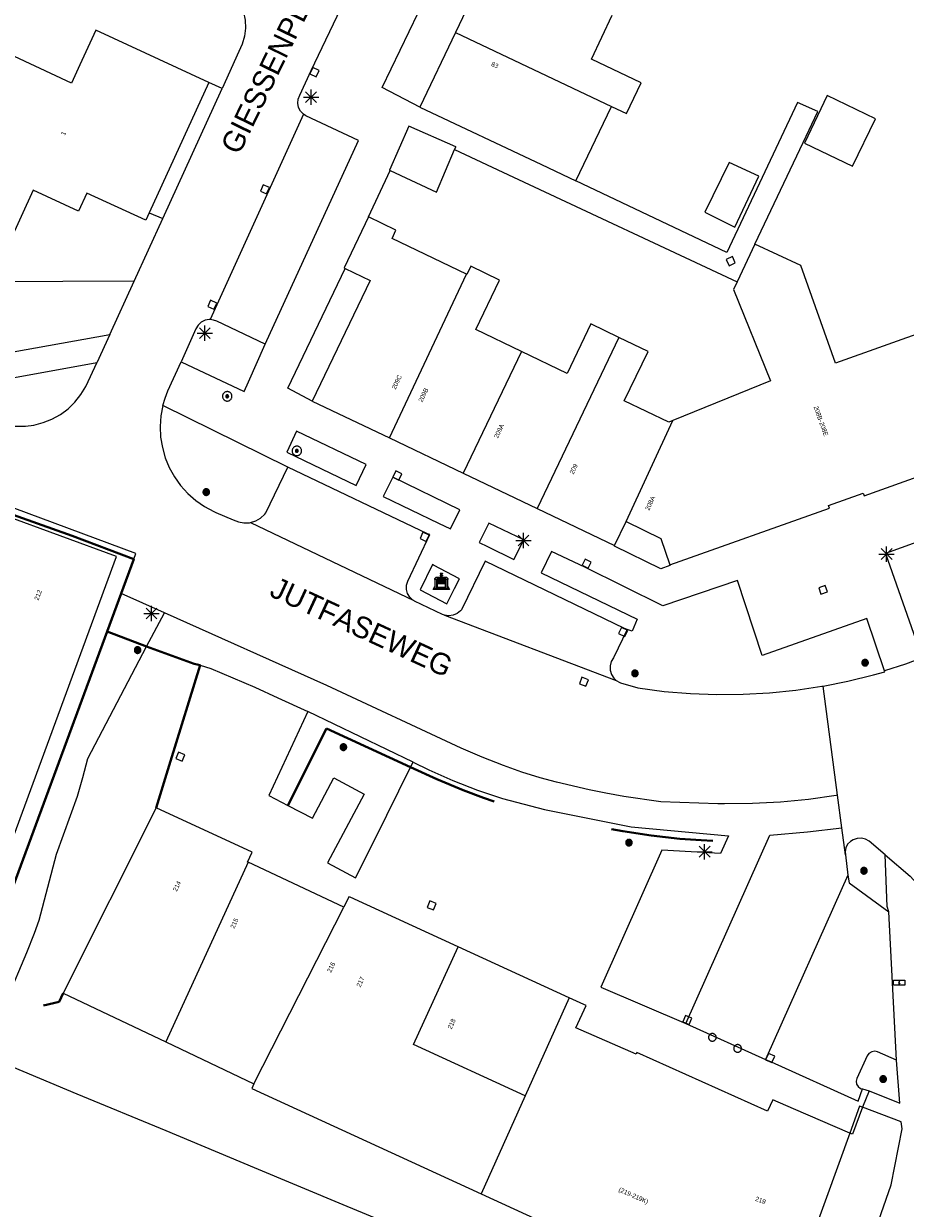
# Model space of a CAD drawing. Header units: metres. Extents: x 135779 to 137489, y 452643 to 455118.
# Tile 23 of 256: x 136223 to 136281, y 453031 to 453108. Entities that reach past the tile are written whole.
import ezdxf
from ezdxf.enums import TextEntityAlignment as Align

# ---------------------------------------------------------------- set-up
doc = ezdxf.new("R2010")
doc.units = ezdxf.units.M
doc.linetypes.add('DGN_Style_3', pattern=[78.572352, 56.123108, -22.449243])
doc.linetypes.add('DGN_Style_4', pattern=[89.853097, 44.898487, -22.449243, 0.056123, -22.449243])
for name, color, linetype, lineweight in [('KTop_BAK_Afval apart plaats', 96, 'Continuous', 13), ('KTop_BTD_Groenvoorziening', 62, 'Continuous', 13), ('KTop_BTD_Groenvoorziening_gras- en kruidachtigen', 62, 'Continuous', 13), ('KTop_BTD_Groenvoorziening_heesters', 62, 'Continuous', 13), ('KTop_KST_KAST', 40, 'Continuous', 13), ('KTop_NAR_Huisnummer (t)', 7, 'Continuous', 13), ('KTop_NAR_Huisnummer tijdelijk (t)', 7, 'Continuous', 13), ('KTop_OBW_Overig Plus', 1, 'Continuous', 13), ('KTop_ORL_Weg_Straatnaam (t)', 7, 'Continuous', 13), ('KTop_PAL_Afsluitpaal', 222, 'Continuous', 13), ('KTop_PAL_Lichtmast', 40, 'Continuous', 13), ('KTop_PND_Grondvlaksituatie van BAG-pand [tachy]', 1, 'Continuous', 13), ('KTop_PND_Pandscheiding', 40, 'Continuous', 13), ('KTop_PUT_Inspectie- of rioolput', 15, 'Continuous', 13), ('KTop_PUT_Kolk', 15, 'Continuous', 13), ('KTop_SHD_Hek (l)', 15, 'DGN_Style_4', 40), ('KTop_SHD_Muur', 15, 'Continuous', 13), ('KTop_VGO_Boom', 92, 'Continuous', 13), ('KTop_VGO_Haag (l)', 92, 'DGN_Style_3', 40), ('KTop_WGD_Parkeervlak', 251, 'Continuous', 13), ('KTop_WGD_Rijbaan_Lokale weg', 251, 'Continuous', 13), ('KTop_WGD_Rijbaan_Lokale weg_verkeersdrempel', 40, 'Continuous', 13), ('KTop_WGD_Voetpad', 251, 'Continuous', 13)]:
    doc.layers.add(name, color=color, linetype=linetype, lineweight=lineweight)
doc.styles.add('Style-ROVU', font='ROVU.shx')
doc.styles.add('Style-ROVUCURSIEF', font='ROVUCURSIEF.shx')

# ---------------------------------------------------------------- blocks, each defined once
blk = doc.blocks.new('BAK_Afval_apart_plaats')
at = {"layer": 'KTop_BAK_Afval apart plaats'}
for p, q in [((-0.43, 0.141), (-0.425, 0.168)), ((-0.43, 0.118), (-0.43, 0.141)), ((-0.29, 0.118), (-0.43, 0.118)), ((-0.43, 0.118), (-0.43, -0.457)), ((-0.29, 0.118), (-0.43, 0.118)), ((-0.425, 0.168), (-0.416, 0.193)), ((-0.416, 0.193), (-0.403, 0.215)), ((-0.403, 0.215), (-0.384, 0.24)), ((-0.384, 0.24), (-0.364, 0.258)), ((-0.364, 0.258), (-0.342, 0.272)), ((-0.342, 0.272), (0, 0.272)), ((-0.282, 0.167), (-0.29, 0.146)), ((-0.282, 0.167), (-0.29, 0.146)), ((-0.29, 0.146), (-0.29, 0.118)), ((-0.29, 0.146), (-0.29, 0.118)), ((-0.29, -0.429), (-0.29, 0.118)), ((-0.29, 0.118), (-0.29, -0.429)), ((-0.273, 0.186), (-0.282, 0.167)), ((-0.273, 0.186), (-0.282, 0.167)), ((-0.248, 0.217), (-0.273, 0.186)), ((-0.248, 0.217), (-0.273, 0.186)), ((0.248, 0.217), (-0.248, 0.217)), ((0.248, 0.217), (-0.248, 0.217)), ((-0.242, 0.081), (-0.242, 0.153)), ((-0.242, 0.153), (0.242, 0.153)), ((0.242, 0.081), (-0.242, 0.081)), ((-0.242, 0.034), (-0.242, 0.081)), ((-0.242, 0.081), (0.242, 0.081)), ((-0.242, -0.059), (-0.242, 0.034)), ((-0.242, 0.034), (0.242, 0.034)), ((0.242, 0.034), (-0.242, 0.034)), ((-0.073, 0.513), (-0.072, 0.515)), ((-0.073, 0.513), (-0.073, 0.49)), ((-0.072, 0.511), (-0.073, 0.513)), ((-0.072, 0.511), (-0.073, 0.513)), ((-0.073, 0.49), (-0.072, 0.488)), ((-0.073, 0.399), (-0.073, 0.376)), ((-0.072, 0.397), (-0.073, 0.399)), ((-0.073, 0.376), (-0.072, 0.374)), ((-0.072, 0.515), (-0.071, 0.516)), ((-0.07, 0.51), (-0.072, 0.511)), ((-0.07, 0.51), (-0.072, 0.511)), ((-0.072, 0.488), (-0.07, 0.486)), ((-0.07, 0.396), (-0.072, 0.397)), ((-0.072, 0.374), (-0.07, 0.373)), ((-0.071, 0.516), (-0.07, 0.517)), ((-0.07, 0.517), (-0.067, 0.519)), ((-0.069, 0.509), (-0.07, 0.51)), ((-0.069, 0.509), (-0.07, 0.51)), ((-0.07, 0.486), (-0.069, 0.485)), ((-0.069, 0.395), (-0.07, 0.396)), ((-0.07, 0.373), (-0.069, 0.371)), ((-0.066, 0.507), (-0.069, 0.509)), ((-0.066, 0.507), (-0.069, 0.509)), ((-0.069, 0.485), (-0.066, 0.484)), ((-0.066, 0.394), (-0.069, 0.395)), ((-0.069, 0.371), (-0.066, 0.37)), ((-0.067, 0.519), (-0.065, 0.52)), ((-0.063, 0.506), (-0.066, 0.507)), ((-0.063, 0.506), (-0.066, 0.507)), ((-0.066, 0.484), (-0.063, 0.483)), ((-0.063, 0.392), (-0.066, 0.394)), ((-0.066, 0.37), (-0.063, 0.369)), ((-0.065, 0.52), (-0.061, 0.521)), ((-0.059, 0.505), (-0.063, 0.506)), ((-0.059, 0.505), (-0.063, 0.506)), ((-0.063, 0.483), (-0.059, 0.482)), ((-0.059, 0.391), (-0.063, 0.392)), ((-0.063, 0.369), (-0.059, 0.368)), ((-0.061, 0.521), (-0.055, 0.523)), ((-0.054, 0.504), (-0.059, 0.505)), ((-0.054, 0.504), (-0.059, 0.505)), ((-0.059, 0.482), (-0.054, 0.481)), ((-0.054, 0.39), (-0.059, 0.391)), ((-0.059, 0.368), (-0.054, 0.367)), ((-0.055, 0.523), (-0.049, 0.524)), ((-0.048, 0.503), (-0.054, 0.504)), ((-0.048, 0.503), (-0.054, 0.504)), ((-0.054, 0.481), (-0.048, 0.48)), ((-0.048, 0.389), (-0.054, 0.39)), ((-0.054, 0.367), (-0.048, 0.366)), ((-0.049, 0.524), (-0.043, 0.525)), ((-0.043, 0.502), (-0.048, 0.503)), ((-0.043, 0.502), (-0.048, 0.503)), ((-0.048, 0.48), (-0.043, 0.479)), ((-0.043, 0.388), (-0.048, 0.389)), ((-0.048, 0.366), (-0.043, 0.365)), ((-0.043, 0.525), (-0.035, 0.526)), ((-0.036, 0.501), (-0.043, 0.502)), ((-0.036, 0.501), (-0.043, 0.502)), ((-0.043, 0.479), (-0.036, 0.478)), ((-0.036, 0.388), (-0.043, 0.388)), ((-0.043, 0.365), (-0.036, 0.364)), ((-0.03, 0.501), (-0.036, 0.501)), ((-0.03, 0.501), (-0.036, 0.501)), ((-0.036, 0.478), (-0.03, 0.478)), ((-0.03, 0.387), (-0.036, 0.388)), ((-0.036, 0.364), (-0.03, 0.364)), ((-0.035, 0.526), (-0.029, 0.527)), ((-0.021, 0.5), (-0.03, 0.501)), ((-0.021, 0.5), (-0.03, 0.501)), ((-0.03, 0.478), (-0.028, 0.478)), ((-0.021, 0.387), (-0.03, 0.387)), ((-0.03, 0.364), (-0.028, 0.364)), ((-0.029, 0.527), (-0.023, 0.527)), ((-0.028, 0.478), (-0.021, 0.477)), ((-0.028, 0.468), (-0.028, 0.478)), ((-0.028, 0.478), (-0.021, 0.477)), ((-0.028, 0.4), (-0.028, 0.468)), ((-0.028, 0.468), (-0.021, 0.468)), ((-0.021, 0.468), (-0.028, 0.468)), ((-0.021, 0.4), (-0.028, 0.4)), ((-0.028, 0.364), (-0.021, 0.363)), ((-0.028, 0.355), (-0.028, 0.364)), ((-0.028, 0.364), (-0.021, 0.363)), ((-0.028, 0.272), (-0.028, 0.355)), ((-0.028, 0.355), (-0.021, 0.354)), ((-0.021, 0.354), (-0.028, 0.355)), ((0.028, 0.272), (-0.028, 0.272)), ((-0.023, 0.527), (-0.013, 0.528)), ((-0.014, 0.5), (-0.021, 0.5)), ((-0.014, 0.5), (-0.021, 0.5)), ((-0.021, 0.477), (-0.014, 0.477)), ((-0.021, 0.477), (-0.014, 0.477)), ((-0.021, 0.468), (-0.014, 0.468)), ((-0.014, 0.468), (-0.021, 0.468)), ((-0.014, 0.399), (-0.021, 0.4)), ((-0.014, 0.386), (-0.021, 0.387)), ((-0.021, 0.363), (-0.014, 0.363)), ((-0.021, 0.363), (-0.014, 0.363)), ((-0.021, 0.354), (-0.014, 0.354)), ((-0.014, 0.354), (-0.021, 0.354)), ((0, 0.5), (-0.014, 0.5)), ((0, 0.5), (-0.014, 0.5)), ((-0.014, 0.477), (0, 0.477)), ((-0.014, 0.477), (0, 0.477)), ((-0.014, 0.468), (0, 0.468)), ((0, 0.468), (-0.014, 0.468)), ((0, 0.399), (-0.014, 0.399)), ((0, 0.386), (-0.014, 0.386)), ((-0.014, 0.363), (0, 0.363)), ((-0.014, 0.363), (0, 0.363)), ((-0.014, 0.354), (0, 0.354)), ((0, 0.354), (-0.014, 0.354)), ((-0.013, 0.528), (-0.005, 0.528)), ((-0.005, 0.528), (0, 0.528)), ((0, 0.528), (0.005, 0.528)), ((0, 0.5), (0, 0.477)), ((0, 0.477), (0, 0.5)), ((0, 0.477), (0, 0.5)), ((0, 0.5), (0.014, 0.5)), ((0.014, 0.5), (0, 0.5)), ((0.014, 0.477), (0, 0.477)), ((0, 0.477), (0.014, 0.477)), ((0.014, 0.468), (0, 0.468)), ((0, 0.468), (0, 0.399)), ((0, 0.468), (0, 0.399)), ((0.014, 0.468), (0, 0.468)), ((0, 0.399), (0.014, 0.399)), ((0, 0.363), (0, 0.386)), ((0, 0.363), (0, 0.386)), ((0, 0.386), (0.014, 0.386)), ((0.014, 0.363), (0, 0.363)), ((0, 0.363), (0.014, 0.363)), ((0, 0.354), (0.014, 0.354)), ((0, 0.272), (0, 0.354)), ((0, 0.354), (0, 0.272)), ((0.014, 0.354), (0, 0.354)), ((0, 0.272), (0.342, 0.272)), ((0.028, 0.272), (0, 0.272)), ((0, 0.272), (0.028, 0.272)), ((0.005, 0.528), (0.013, 0.528)), ((0.013, 0.528), (0.023, 0.527)), ((0.014, 0.5), (0.021, 0.5)), ((0.021, 0.5), (0.014, 0.5)), ((0.021, 0.477), (0.014, 0.477)), ((0.014, 0.477), (0.021, 0.477)), ((0.021, 0.468), (0.014, 0.468)), ((0.021, 0.468), (0.014, 0.468)), ((0.014, 0.399), (0.021, 0.4)), ((0.014, 0.386), (0.021, 0.387)), ((0.021, 0.363), (0.014, 0.363)), ((0.014, 0.363), (0.021, 0.363)), ((0.014, 0.354), (0.021, 0.354)), ((0.021, 0.354), (0.014, 0.354)), ((0.021, 0.5), (0.03, 0.501)), ((0.03, 0.501), (0.021, 0.5)), ((0.028, 0.478), (0.021, 0.477)), ((0.021, 0.477), (0.028, 0.478)), ((0.021, 0.468), (0.028, 0.468)), ((0.028, 0.468), (0.021, 0.468)), ((0.028, 0.468), (0.021, 0.468)), ((0.021, 0.4), (0.028, 0.4)), ((0.021, 0.387), (0.03, 0.387)), ((0.028, 0.364), (0.021, 0.363)), ((0.021, 0.363), (0.028, 0.364)), ((0.021, 0.354), (0.028, 0.355)), ((0.028, 0.355), (0.021, 0.354)), ((0.023, 0.527), (0.029, 0.527)), ((0.03, 0.478), (0.028, 0.478)), ((0.028, 0.478), (0.028, 0.468)), ((0.028, 0.4), (0.028, 0.468)), ((0.03, 0.364), (0.028, 0.364)), ((0.028, 0.364), (0.028, 0.355)), ((0.028, 0.355), (0.028, 0.272)), ((0.029, 0.527), (0.035, 0.526)), ((0.03, 0.501), (0.036, 0.501)), ((0.036, 0.501), (0.03, 0.501)), ((0.036, 0.478), (0.03, 0.478)), ((0.03, 0.387), (0.036, 0.388)), ((0.036, 0.364), (0.03, 0.364)), ((0.035, 0.526), (0.043, 0.525)), ((0.036, 0.501), (0.043, 0.502)), ((0.043, 0.502), (0.036, 0.501)), ((0.043, 0.479), (0.036, 0.478)), ((0.036, 0.388), (0.043, 0.388)), ((0.043, 0.365), (0.036, 0.364)), ((0.043, 0.525), (0.049, 0.524)), ((0.043, 0.502), (0.048, 0.503)), ((0.048, 0.503), (0.043, 0.502)), ((0.048, 0.48), (0.043, 0.479)), ((0.043, 0.388), (0.048, 0.389)), ((0.048, 0.366), (0.043, 0.365)), ((0.048, 0.503), (0.054, 0.504)), ((0.054, 0.504), (0.048, 0.503)), ((0.054, 0.481), (0.048, 0.48)), ((0.048, 0.389), (0.054, 0.39)), ((0.054, 0.367), (0.048, 0.366)), ((0.049, 0.524), (0.055, 0.523)), ((0.054, 0.504), (0.059, 0.505)), ((0.059, 0.505), (0.054, 0.504)), ((0.059, 0.482), (0.054, 0.481)), ((0.054, 0.39), (0.059, 0.391)), ((0.059, 0.368), (0.054, 0.367)), ((0.055, 0.523), (0.061, 0.521)), ((0.059, 0.505), (0.063, 0.506)), ((0.063, 0.506), (0.059, 0.505)), ((0.063, 0.483), (0.059, 0.482)), ((0.059, 0.391), (0.063, 0.392)), ((0.063, 0.369), (0.059, 0.368)), ((0.061, 0.521), (0.065, 0.52)), ((0.063, 0.506), (0.066, 0.507)), ((0.066, 0.507), (0.063, 0.506)), ((0.066, 0.484), (0.063, 0.483)), ((0.063, 0.392), (0.066, 0.394)), ((0.066, 0.37), (0.063, 0.369)), ((0.065, 0.52), (0.067, 0.519)), ((0.066, 0.507), (0.069, 0.509)), ((0.069, 0.509), (0.066, 0.507)), ((0.069, 0.485), (0.066, 0.484)), ((0.066, 0.394), (0.069, 0.395)), ((0.069, 0.371), (0.066, 0.37)), ((0.067, 0.519), (0.07, 0.517)), ((0.069, 0.509), (0.07, 0.51)), ((0.07, 0.51), (0.069, 0.509)), ((0.07, 0.486), (0.069, 0.485)), ((0.069, 0.395), (0.07, 0.396)), ((0.07, 0.373), (0.069, 0.371)), ((0.07, 0.517), (0.071, 0.516)), ((0.07, 0.51), (0.072, 0.511)), ((0.072, 0.511), (0.07, 0.51)), ((0.072, 0.488), (0.07, 0.486)), ((0.07, 0.396), (0.072, 0.397)), ((0.072, 0.374), (0.07, 0.373)), ((0.071, 0.516), (0.072, 0.515)), ((0.072, 0.515), (0.073, 0.513)), ((0.072, 0.511), (0.073, 0.513)), ((0.073, 0.513), (0.072, 0.511)), ((0.073, 0.49), (0.072, 0.488)), ((0.072, 0.397), (0.073, 0.399)), ((0.073, 0.376), (0.072, 0.374)), ((0.073, 0.513), (0.073, 0.49)), ((0.073, 0.399), (0.073, 0.376)), ((0.242, 0.153), (0.242, 0.081)), ((0.242, 0.081), (0.242, 0.034)), ((0.242, 0.034), (0.242, -0.059)), ((0.273, 0.186), (0.248, 0.217)), ((0.273, 0.186), (0.248, 0.217)), ((0.282, 0.167), (0.273, 0.186)), ((0.282, 0.167), (0.273, 0.186)), ((0.29, 0.146), (0.282, 0.167)), ((0.29, 0.146), (0.282, 0.167)), ((0.29, 0.118), (0.29, 0.146)), ((0.29, 0.118), (0.29, 0.146)), ((0.43, 0.118), (0.29, 0.118)), ((0.29, 0.118), (0.29, -0.429)), ((0.43, 0.118), (0.29, 0.118)), ((0.29, -0.429), (0.29, 0.118)), ((0.342, 0.272), (0.364, 0.258)), ((0.364, 0.258), (0.384, 0.24)), ((0.384, 0.24), (0.403, 0.215)), ((0.403, 0.215), (0.416, 0.193)), ((0.416, 0.193), (0.425, 0.168)), ((0.425, 0.168), (0.43, 0.141)), ((0.43, 0.141), (0.43, 0.118)), ((0.43, -0.457), (0.43, 0.118)), ((-0.528, -0.528), (-0.43, -0.332)), ((0.528, -0.528), (-0.528, -0.528)), ((-0.43, -0.332), (-0.43, -0.457)), ((-0.43, -0.457), (0.43, -0.457)), ((-0.43, -0.457), (0.43, -0.457)), ((0.29, -0.429), (-0.29, -0.429)), ((-0.29, -0.429), (0.29, -0.429)), ((0.242, -0.059), (-0.242, -0.059)), ((-0.242, -0.059), (-0.242, -0.092)), ((0.242, -0.059), (-0.242, -0.059)), ((-0.242, -0.092), (0.242, -0.092)), ((-0.242, -0.11), (-0.242, -0.092)), ((-0.242, -0.092), (0.242, -0.092)), ((0.242, -0.11), (-0.242, -0.11)), ((0.242, -0.11), (-0.242, -0.11)), ((-0.242, -0.147), (0.242, -0.147)), ((-0.242, -0.41), (-0.242, -0.147)), ((0.242, -0.41), (-0.242, -0.41)), ((0.242, -0.11), (0.242, -0.059)), ((0.242, -0.092), (0.242, -0.11)), ((0.242, -0.092), (0.242, -0.11)), ((0.242, -0.147), (0.242, -0.41)), ((0.43, -0.457), (0.43, -0.332)), ((0.43, -0.332), (0.528, -0.528))]:
    blk.add_line(p, q, dxfattribs=at)
at = {"layer": 'KTop_BAK_Afval apart plaats', "flags": 128}
blk.add_lwpolyline([(0.029, 0.413), (0.035, 0.412), (0.043, 0.411), (0.049, 0.41), (0.055, 0.409), (0.061, 0.407), (0.065, 0.406), (0.067, 0.405), (0.07, 0.403), (0.071, 0.402), (0.072, 0.401), (0.073, 0.399), (0.072, 0.397), (0.07, 0.396), (0.069, 0.395), (0.066, 0.394), (0.063, 0.392), (0.059, 0.391), (0.054, 0.39), (0.048, 0.389), (0.043, 0.388), (0.036, 0.388), (0.03, 0.387), (0.021, 0.387), (0.014, 0.386), (0, 0.386), (-0.014, 0.386), (-0.021, 0.387), (-0.03, 0.387), (-0.036, 0.388), (-0.043, 0.388), (-0.048, 0.389), (-0.054, 0.39), (-0.059, 0.391), (-0.063, 0.392), (-0.066, 0.394), (-0.069, 0.395), (-0.07, 0.396), (-0.072, 0.397), (-0.073, 0.399), (-0.072, 0.401), (-0.071, 0.402), (-0.07, 0.403), (-0.067, 0.405), (-0.065, 0.406), (-0.061, 0.407), (-0.055, 0.409), (-0.049, 0.41), (-0.043, 0.411), (-0.035, 0.412), (-0.029, 0.413), (-0.028, 0.413), (-0.028, 0.4), (-0.021, 0.4), (-0.014, 0.399), (0, 0.399), (0.014, 0.399), (0.021, 0.4), (0.028, 0.4), (0.028, 0.413), (0.029, 0.413), (0.028, 0.413)], dxfattribs=at)
at = {"layer": 'KTop_BAK_Afval apart plaats'}
for p in [(0, 0), (-0.43, -0.457)]:
    blk.add_point(p, dxfattribs=at)
blk = doc.blocks.new('KST_KAST')
at = {"layer": 'KTop_KST_KAST', "flags": 128}
blk.add_lwpolyline([(-0.365, 0.169), (0.365, 0.169), (0.365, -0.169), (-0.365, -0.169), (-0.365, 0.169)], close=True, dxfattribs=at)
blk.add_lwpolyline([(0.045, 0.146), (-0.045, 0), (0.045, 0), (-0.045, -0.146)], dxfattribs=at)
blk = doc.blocks.new('PAL_Lichtmast')
at = {"layer": 'KTop_PAL_Lichtmast'}
for p, q in [((-0.354, -0.354), (0.354, 0.354)), ((0.354, -0.354), (-0.354, 0.354)), ((0, -0.5), (0, 0.5)), ((-0.5, 0), (0.5, 0))]:
    blk.add_line(p, q, dxfattribs=at)
blk = doc.blocks.new('PAL_Afsluitpaal')
at = {"layer": 'KTop_PAL_Afsluitpaal', "flags": 128}
blk.add_lwpolyline([(0.25, 0), (0.249, 0.026), (0.245, 0.052), (0.238, 0.077), (0.228, 0.102), (0.217, 0.125), (0.202, 0.147), (0.186, 0.167), (0.167, 0.186), (0.147, 0.202), (0.125, 0.217), (0.102, 0.228), (0.077, 0.238), (0.052, 0.245), (0.026, 0.249), (0, 0.25), (-0.026, 0.249), (-0.052, 0.245), (-0.077, 0.238), (-0.102, 0.228), (-0.125, 0.217), (-0.147, 0.202), (-0.167, 0.186), (-0.186, 0.167), (-0.202, 0.147), (-0.217, 0.125), (-0.228, 0.102), (-0.238, 0.077), (-0.245, 0.052), (-0.249, 0.026), (-0.25, 0), (-0.249, -0.026), (-0.245, -0.052), (-0.238, -0.077), (-0.228, -0.102), (-0.217, -0.125), (-0.202, -0.147), (-0.186, -0.167), (-0.167, -0.186), (-0.147, -0.202), (-0.125, -0.217), (-0.102, -0.228), (-0.077, -0.238), (-0.052, -0.245), (-0.026, -0.249), (0, -0.25), (0.026, -0.249), (0.052, -0.245), (0.077, -0.238), (0.102, -0.228), (0.125, -0.217), (0.147, -0.202), (0.167, -0.186), (0.186, -0.167), (0.202, -0.147), (0.217, -0.125), (0.228, -0.102), (0.238, -0.077), (0.245, -0.052), (0.249, -0.026), (0.25, 0)], dxfattribs=at)
blk = doc.blocks.new('PUT_Inspectie-_of_rioolput')
at = {"layer": 'KTop_PUT_Inspectie- of rioolput', "flags": 128}
for points in [[(0.31, 0), (0.308, 0.032), (0.303, 0.064), (0.294, 0.095), (0.283, 0.126), (0.268, 0.155), (0.25, 0.182), (0.23, 0.207), (0.207, 0.23), (0.182, 0.25), (0.154, 0.268), (0.126, 0.283), (0.095, 0.294), (0.064, 0.303), (0.032, 0.308), (0, 0.309), (-0.032, 0.308), (-0.064, 0.303), (-0.096, 0.294), (-0.126, 0.283), (-0.155, 0.268), (-0.182, 0.25), (-0.207, 0.23), (-0.23, 0.207), (-0.25, 0.182), (-0.268, 0.154), (-0.283, 0.126), (-0.294, 0.095), (-0.303, 0.064), (-0.308, 0.032), (-0.309, 0), (-0.308, -0.032), (-0.303, -0.064), (-0.294, -0.096), (-0.283, -0.126), (-0.268, -0.155), (-0.25, -0.182), (-0.23, -0.207), (-0.207, -0.23), (-0.182, -0.25), (-0.155, -0.268), (-0.126, -0.283), (-0.096, -0.294), (-0.064, -0.303), (-0.032, -0.308), (0, -0.309), (0.032, -0.308), (0.064, -0.303), (0.095, -0.294), (0.126, -0.283), (0.155, -0.268), (0.182, -0.25), (0.207, -0.23), (0.23, -0.207), (0.25, -0.182), (0.268, -0.155), (0.283, -0.126), (0.294, -0.096), (0.303, -0.064), (0.308, -0.032), (0.31, 0)], [(0.095, 0), (0.094, 0.009), (0.092, 0.019), (0.09, 0.029), (0.086, 0.038), (0.082, 0.047), (0.076, 0.055), (0.07, 0.063), (0.063, 0.07), (0.055, 0.076), (0.047, 0.082), (0.038, 0.086), (0.029, 0.09), (0.019, 0.092), (0.009, 0.094), (0, 0.094), (-0.01, 0.094), (-0.02, 0.092), (-0.029, 0.09), (-0.039, 0.086), (-0.048, 0.082), (-0.056, 0.076), (-0.064, 0.07), (-0.071, 0.063), (-0.077, 0.055), (-0.082, 0.047), (-0.087, 0.038), (-0.09, 0.029), (-0.093, 0.019), (-0.094, 0.009), (-0.095, 0), (-0.094, -0.01), (-0.093, -0.02), (-0.09, -0.029), (-0.087, -0.039), (-0.082, -0.048), (-0.077, -0.056), (-0.071, -0.064), (-0.064, -0.071), (-0.056, -0.077), (-0.047, -0.082), (-0.039, -0.087), (-0.029, -0.09), (-0.02, -0.093), (-0.01, -0.094), (0, -0.095), (0.009, -0.094), (0.019, -0.093), (0.029, -0.09), (0.038, -0.087), (0.047, -0.082), (0.055, -0.077), (0.063, -0.071), (0.07, -0.064), (0.076, -0.056), (0.082, -0.047), (0.086, -0.039), (0.09, -0.029), (0.092, -0.02), (0.094, -0.01), (0.095, 0)], [(0.035, 0), (0.034, 0.003), (0.034, 0.007), (0.033, 0.01), (0.031, 0.014), (0.03, 0.017), (0.028, 0.02), (0.026, 0.023), (0.023, 0.026), (0.02, 0.028), (0.017, 0.03), (0.014, 0.031), (0.01, 0.033), (0.007, 0.034), (0.003, 0.034), (0, 0.034), (-0.004, 0.034), (-0.007, 0.034), (-0.011, 0.033), (-0.014, 0.031), (-0.018, 0.03), (-0.021, 0.028), (-0.023, 0.026), (-0.026, 0.023), (-0.028, 0.02), (-0.03, 0.017), (-0.032, 0.014), (-0.033, 0.01), (-0.034, 0.007), (-0.035, 0.003), (-0.035, 0), (-0.035, -0.004), (-0.034, -0.007), (-0.033, -0.011), (-0.032, -0.014), (-0.03, -0.018), (-0.028, -0.021), (-0.026, -0.023), (-0.023, -0.026), (-0.021, -0.028), (-0.017, -0.03), (-0.014, -0.032), (-0.011, -0.033), (-0.007, -0.034), (-0.004, -0.035), (0, -0.035), (0.003, -0.035), (0.007, -0.034), (0.01, -0.033), (0.014, -0.032), (0.017, -0.03), (0.02, -0.028), (0.023, -0.026), (0.026, -0.023), (0.028, -0.021), (0.03, -0.017), (0.031, -0.014), (0.033, -0.011), (0.034, -0.007), (0.034, -0.004), (0.035, 0)], [(0.01, 0.02), (0.007, 0.02), (0.005, 0.021), (0.003, 0.022), (0.001, 0.022), (-0.001, 0.022), (-0.004, 0.022), (-0.006, 0.021), (-0.008, 0.02), (-0.01, 0.019), (-0.012, 0.018), (-0.014, 0.017), (-0.016, 0.015), (-0.017, 0.013), (-0.019, 0.012), (-0.02, 0.009), (-0.021, 0.007), (-0.022, 0.005), (-0.022, 0.003), (-0.022, 0.001), (-0.022, -0.001), (-0.022, -0.004), (-0.022, -0.006), (-0.021, -0.008), (-0.02, -0.01), (-0.019, -0.012), (-0.017, -0.014), (-0.016, -0.016), (-0.014, -0.017), (-0.012, -0.019), (-0.01, -0.02), (-0.008, -0.021), (-0.006, -0.022), (-0.003, -0.022), (-0.001, -0.022), (0.001, -0.022), (0.003, -0.022), (0.005, -0.022), (0.008, -0.021), (0.01, -0.02), (0.012, -0.019), (0.014, -0.017), (0.015, -0.016), (0.017, -0.014), (0.018, -0.012), (0.02, -0.01), (0.02, -0.008), (0.021, -0.006), (0.022, -0.003), (0.022, -0.001), (0.022, 0.001), (0.022, 0.003), (0.021, 0.005), (0.02, 0.008), (0.019, 0.01), (0.018, 0.012), (0.017, 0.014), (0.015, 0.015), (0.013, 0.017), (0.012, 0.018), (0.01, 0.02)]]:
    blk.add_lwpolyline(points, dxfattribs=at)
blk = doc.blocks.new('PUT_Kolk')
at = {"layer": 'KTop_PUT_Kolk', "flags": 128}
blk.add_lwpolyline([(0.225, -0.225), (0.225, 0.225), (-0.225, 0.225), (-0.225, -0.225), (0.225, -0.225)], dxfattribs=at)
blk = doc.blocks.new('VGO_Boom')
at = {"layer": 'KTop_VGO_Boom', "flags": 128}
for points in [[(0.215, 0), (0.214, 0.022), (0.21, 0.045), (0.204, 0.066), (0.196, 0.087), (0.186, 0.108), (0.174, 0.126), (0.16, 0.144), (0.144, 0.16), (0.126, 0.174), (0.107, 0.186), (0.087, 0.196), (0.066, 0.204), (0.045, 0.21), (0.022, 0.214), (-0.001, 0.215), (-0.023, 0.214), (-0.045, 0.21), (-0.067, 0.204), (-0.088, 0.196), (-0.108, 0.186), (-0.127, 0.174), (-0.144, 0.16), (-0.16, 0.144), (-0.174, 0.126), (-0.187, 0.107), (-0.197, 0.087), (-0.205, 0.066), (-0.211, 0.045), (-0.214, 0.022), (-0.215, -0.001), (-0.214, -0.023), (-0.211, -0.045), (-0.205, -0.067), (-0.197, -0.088), (-0.187, -0.108), (-0.174, -0.127), (-0.16, -0.144), (-0.144, -0.16), (-0.127, -0.174), (-0.108, -0.187), (-0.088, -0.197), (-0.067, -0.205), (-0.045, -0.211), (-0.023, -0.214), (0, -0.215), (0.022, -0.214), (0.045, -0.211), (0.066, -0.205), (0.087, -0.197), (0.108, -0.187), (0.126, -0.174), (0.144, -0.16), (0.16, -0.144), (0.174, -0.127), (0.186, -0.108), (0.196, -0.088), (0.204, -0.067), (0.21, -0.045), (0.214, -0.023), (0.215, -0.001)], [(0.155, 0), (0.154, 0.016), (0.152, 0.032), (0.147, 0.048), (0.142, 0.063), (0.134, 0.078), (0.125, 0.091), (0.115, 0.104), (0.104, 0.115), (0.091, 0.125), (0.077, 0.134), (0.063, 0.142), (0.048, 0.147), (0.032, 0.152), (0.016, 0.154), (-0.001, 0.155), (-0.017, 0.154), (-0.033, 0.152), (-0.048, 0.147), (-0.064, 0.142), (-0.078, 0.134), (-0.092, 0.125), (-0.104, 0.115), (-0.116, 0.104), (-0.126, 0.091), (-0.135, 0.077), (-0.142, 0.063), (-0.148, 0.048), (-0.152, 0.032), (-0.155, 0.016), (-0.155, -0.001), (-0.155, -0.017), (-0.152, -0.033), (-0.148, -0.048), (-0.142, -0.064), (-0.135, -0.078), (-0.126, -0.092), (-0.116, -0.104), (-0.104, -0.116), (-0.092, -0.126), (-0.078, -0.135), (-0.064, -0.142), (-0.048, -0.148), (-0.033, -0.152), (-0.017, -0.155), (0, -0.155), (0.016, -0.155), (0.032, -0.152), (0.048, -0.148), (0.063, -0.142), (0.078, -0.135), (0.091, -0.126), (0.104, -0.116), (0.115, -0.104), (0.125, -0.092), (0.134, -0.078), (0.142, -0.064), (0.147, -0.048), (0.152, -0.033), (0.154, -0.017), (0.155, -0.001)], [(0.095, 0), (0.094, 0.01), (0.093, 0.02), (0.09, 0.029), (0.087, 0.039), (0.082, 0.048), (0.077, 0.056), (0.071, 0.064), (0.064, 0.071), (0.056, 0.077), (0.047, 0.082), (0.039, 0.087), (0.029, 0.09), (0.02, 0.093), (0.01, 0.094), (-0.001, 0.095), (-0.01, 0.094), (-0.02, 0.093), (-0.03, 0.09), (-0.039, 0.087), (-0.048, 0.082), (-0.056, 0.077), (-0.064, 0.071), (-0.071, 0.064), (-0.077, 0.056), (-0.083, 0.047), (-0.087, 0.039), (-0.091, 0.029), (-0.093, 0.02), (-0.095, 0.01), (-0.095, -0.001), (-0.095, -0.01), (-0.093, -0.02), (-0.091, -0.03), (-0.087, -0.039), (-0.083, -0.048), (-0.077, -0.056), (-0.071, -0.064), (-0.064, -0.071), (-0.056, -0.077), (-0.048, -0.083), (-0.039, -0.087), (-0.03, -0.091), (-0.02, -0.093), (-0.01, -0.095), (0, -0.095), (0.01, -0.095), (0.02, -0.093), (0.029, -0.091), (0.039, -0.087), (0.048, -0.083), (0.056, -0.077), (0.064, -0.071), (0.071, -0.064), (0.077, -0.056), (0.082, -0.048), (0.087, -0.039), (0.09, -0.03), (0.093, -0.02), (0.094, -0.01), (0.095, -0.001)], [(0.035, 0), (0.035, 0.004), (0.034, 0.007), (0.033, 0.011), (0.032, 0.014), (0.03, 0.018), (0.028, 0.021), (0.026, 0.023), (0.023, 0.026), (0.021, 0.028), (0.017, 0.03), (0.014, 0.032), (0.011, 0.033), (0.007, 0.034), (0.004, 0.035), (-0.001, 0.035), (-0.004, 0.035), (-0.008, 0.034), (-0.011, 0.033), (-0.015, 0.032), (-0.018, 0.03), (-0.021, 0.028), (-0.024, 0.026), (-0.027, 0.023), (-0.029, 0.021), (-0.031, 0.017), (-0.032, 0.014), (-0.034, 0.011), (-0.035, 0.007), (-0.035, 0.004), (-0.035, -0.001), (-0.035, -0.004), (-0.035, -0.008), (-0.034, -0.011), (-0.032, -0.015), (-0.031, -0.018), (-0.029, -0.021), (-0.027, -0.024), (-0.024, -0.027), (-0.021, -0.029), (-0.018, -0.031), (-0.015, -0.032), (-0.011, -0.034), (-0.008, -0.035), (-0.004, -0.035), (0, -0.035), (0.004, -0.035), (0.007, -0.035), (0.011, -0.034), (0.014, -0.032), (0.018, -0.031), (0.021, -0.029), (0.023, -0.027), (0.026, -0.024), (0.028, -0.021), (0.03, -0.018), (0.032, -0.015), (0.033, -0.011), (0.034, -0.008), (0.035, -0.004), (0.035, 0)]]:
    blk.add_lwpolyline(points, dxfattribs=at)

msp = doc.modelspace()

# ---------------------------------------------------------------- linework, layer by layer
at = {"layer": 'KTop_BTD_Groenvoorziening', "flags": 128}
for points in [[(136230.398, 453091.574), (136221.051, 453091.527), (136206.871, 453098.057), (136203.124, 453097.742)], [(136231.37, 453096.039), (136232.272, 453095.665)], [(136229.542, 453071.179), (136228.62, 453068.7)], [(136228.62, 453068.7), (136220.516, 453046.73), (136222.098, 453044.671), (136223.385, 453047.724), (136223.883, 453048.98), (136224.181, 453049.831), (136225.321, 453054.151), (136226.681, 453057.931), (136227.04, 453059.162), (136227.363, 453060.403), (136231.21, 453067.71)], [(136228.62, 453068.7), (136231.21, 453067.71)], [(136241.745, 453063.464), (136239.19, 453057.975), (136240.439, 453057.33), (136242.047, 453056.499), (136243.449, 453059.133), (136245.429, 453058.065), (136243.03, 453053.588), (136244.859, 453052.608), (136246.15, 453055.161), (136248.458, 453059.84), (136248.617, 453060.163)]]:
    msp.add_lwpolyline(points, dxfattribs=at)
at = {"layer": 'KTop_BTD_Groenvoorziening_gras- en kruidachtigen', "flags": 128}
msp.add_lwpolyline([(136186.139, 453070.438), (136189.312, 453070.839), (136189.293, 453070.973), (136189.173, 453072.038), (136188.839, 453074.259), (136190.124, 453074.424), (136204.422, 453076.27), (136204.42, 453076.17), (136207.951, 453076.112), (136208.7, 453076.108), (136212.04, 453076.092), (136212.79, 453076.135), (136221.82, 453076.56), (136226.34, 453074.95), (136230.378, 453073.425)], dxfattribs=at)
at = {"layer": 'KTop_BTD_Groenvoorziening_heesters', "flags": 128}
msp.add_lwpolyline([(136277.987, 453038.826), (136278.413, 453038.701)], dxfattribs=at)
at = {"layer": 'KTop_OBW_Overig Plus', "flags": 128}
for points in [[(136251.41, 453100.358), (136248.338, 453101.705), (136247.077, 453098.828)], [(136247.125, 453098.806), (136250.148, 453097.394), (136251.334, 453100.18)], [(136251.334, 453100.18), (136251.41, 453100.358)], [(136267.682, 453096.094), (136269.65, 453095.102), (136271.206, 453098.44), (136269.265, 453099.338), (136267.682, 453096.094)], [(136247.077, 453098.828), (136247.125, 453098.806)]]:
    msp.add_lwpolyline(points, dxfattribs=at)
at = {"layer": 'KTop_PND_Grondvlaksituatie van BAG-pand [tachy]', "flags": 128}
for points in [[(136253.704, 453112.685), (136251.388, 453107.818)], [(136261.58, 453102.993), (136262.572, 453102.523), (136263.531, 453104.531), (136260.271, 453106.081), (136261.637, 453108.946)], [(136235.27, 453104.56), (136235.271, 453104.561), (136227.881, 453107.971), (136226.839, 453105.71), (136226.291, 453104.521), (136221.526, 453106.721)], [(136251.388, 453107.818), (136249.071, 453102.951)], [(136235.27, 453104.56), (136231.37, 453096.039)], [(136274.187, 453100.602), (136277.338, 453099.081), (136278.835, 453102.18), (136275.682, 453103.701), (136274.187, 453100.602)], [(136249.071, 453102.951), (136257.001, 453099.191), (136259.26, 453098.12)], [(136259.26, 453098.12), (136261.58, 453102.993)], [(136231.37, 453096.039), (136231.151, 453095.561), (136227.301, 453097.331), (136226.761, 453096.151), (136223.801, 453097.511), (136222.221, 453094.071)], [(136245.701, 453095.771), (136244.111, 453092.441), (136244.174, 453092.411)], [(136252.117, 453092.024), (136247.242, 453094.361), (136247.501, 453094.901), (136245.701, 453095.771)], [(136270.961, 453093.991), (136269.804, 453091.544)], [(136282.46, 453088.435), (136276.221, 453086.221), (136273.961, 453092.591), (136270.961, 453093.991)], [(136244.174, 453092.411), (136245.811, 453091.621), (136242.031, 453083.741)], [(136255.701, 453086.981), (136252.721, 453088.411), (136254.271, 453091.651), (136252.401, 453092.551), (136252.141, 453092.012), (136252.117, 453092.024)], [(136269.804, 453091.544), (136269.561, 453091.031), (136271.981, 453085.061), (136265.598, 453082.473)], [(136262.075, 453087.908), (136260.241, 453088.791), (136258.681, 453085.551), (136255.701, 453086.981)], [(136265.598, 453082.473), (136265.321, 453082.361), (136262.421, 453083.751), (136263.981, 453086.991), (136262.075, 453087.908)], [(136242.031, 453083.741), (136247.072, 453081.335)], [(136247.072, 453081.335), (136251.889, 453079.037)], [(136265.391, 453073.051), (136275.831, 453076.751), (136275.796, 453076.849), (136275.771, 453076.921), (136278.031, 453077.731), (136278.049, 453077.68), (136278.091, 453077.561), (136288.541, 453081.291)], [(136251.889, 453079.037), (136256.736, 453076.723)], [(136221.87, 453076.303), (136212.375, 453050.771), (136219.802, 453048.008), (136229.235, 453073.587), (136221.87, 453076.303)], [(136256.736, 453076.723), (136261.791, 453074.311)], [(136261.791, 453074.311), (136262.541, 453075.871)], [(136262.541, 453075.871), (136264.811, 453074.761), (136265.391, 453073.051)], [(136237.84, 453053.617), (136237.807, 453053.633), (136238.104, 453054.277), (136231.841, 453057.185), (136225.753, 453045.064), (136232.464, 453041.883)], [(136244.104, 453050.692), (136237.84, 453053.617)], [(136251.574, 453048.094), (136244.508, 453051.331), (136244.418, 453051.372), (136244.104, 453050.692)], [(136258.822, 453044.773), (136251.574, 453048.094)], [(136277.15, 453035.929), (136273.481, 453037.518), (136272.121, 453038.107), (136271.777, 453037.363), (136263.233, 453041.187), (136263.191, 453041.096), (136259.249, 453042.817), (136259.919, 453044.27), (136259.786, 453044.331), (136258.822, 453044.773)], [(136245.413, 453022.05), (136246.073, 453023.629), (136248.489, 453029.408), (136247.994, 453029.608), (136244.054, 453031.247), (136238.266, 453033.658), (136232.474, 453036.072), (136226.672, 453038.477), (136220.672, 453040.983), (136215.622, 453043.085), (136214.967, 453042.83), (136214.627, 453042.012), (136211.804, 453035.223), (136208.585, 453027.51), (136213.676, 453025.387), (136218.216, 453023.494), (136225.242, 453020.563), (136231.095, 453018.118), (136237.613, 453015.397), (136238.009, 453015.235), (136241.399, 453023.361), (136245.009, 453021.825)], [(136232.464, 453041.883), (136238.223, 453039.154)], [(136238.223, 453039.154), (136238.077, 453038.836), (136253.073, 453031.966)], [(136277.15, 453035.929), (136274.028, 453027.292)], [(136253.073, 453031.966), (136260.806, 453028.423)]]:
    msp.add_lwpolyline(points, dxfattribs=at)
at = {"layer": 'KTop_PND_Pandscheiding', "flags": 128}
for points in [[(136251.388, 453107.818), (136261.58, 453102.993)], [(136247.072, 453081.335), (136252.117, 453092.024)], [(136262.075, 453087.908), (136256.736, 453076.723)], [(136255.701, 453086.981), (136251.889, 453079.037)], [(136262.541, 453075.871), (136265.598, 453082.473)], [(136237.84, 453053.617), (136232.464, 453041.883)], [(136238.223, 453039.154), (136244.104, 453050.692)], [(136255.948, 453038.37), (136248.65, 453041.712), (136251.574, 453048.094)], [(136258.822, 453044.773), (136255.948, 453038.37)], [(136255.948, 453038.37), (136253.073, 453031.966)]]:
    msp.add_lwpolyline(points, dxfattribs=at)
at = {"layer": 'KTop_SHD_Hek (l)', "flags": 128}
for points in [[(136230.378, 453073.425), (136226.34, 453074.95), (136221.82, 453076.56), (136212.79, 453076.135), (136212.04, 453076.092)], [(136230.378, 453073.425), (136229.542, 453071.179)], [(136229.542, 453071.179), (136228.62, 453068.7)], [(136228.62, 453068.7), (136220.516, 453046.73), (136222.098, 453044.671)], [(136228.62, 453068.7), (136231.21, 453067.71)], [(136231.21, 453067.71), (136234.309, 453066.581)], [(136234.71, 453066.5), (136232.775, 453060.217)], [(136234.309, 453066.581), (136234.71, 453066.5)], [(136232.775, 453060.217), (136231.841, 453057.185)], [(136224.473, 453044.271), (136225.487, 453044.504), (136225.753, 453045.064)]]:
    msp.add_lwpolyline(points, dxfattribs=at)
at = {"layer": 'KTop_SHD_Muur', "flags": 128}
for points in [[(136277.983, 453037.627), (136277.795, 453037.696), (136277.15, 453035.929)], [(136277.983, 453037.627), (136277.338, 453035.86), (136277.15, 453035.929)]]:
    msp.add_lwpolyline(points, dxfattribs=at)
at = {"layer": 'KTop_VGO_Haag (l)', "flags": 128}
for points in [[(136248.458, 453059.84), (136242.956, 453062.367), (136240.439, 453057.33)], [(136248.458, 453059.84), (136250.163, 453059.047), (136251.9, 453058.327), (136253.219, 453057.837), (136253.926, 453057.587)], [(136268.203, 453055.022), (136267.455, 453055.056), (136266.052, 453055.159), (136264.185, 453055.367), (136262.329, 453055.654), (136261.591, 453055.787)]]:
    msp.add_lwpolyline(points, dxfattribs=at)
at = {"layer": 'KTop_WGD_Parkeervlak', "flags": 128}
for points in [[(136238.95, 453087.46), (136235.79, 453088.96), (136235.582, 453089.04), (136235.356, 453089.066)], [(136237.995, 453075.811), (136238.342, 453075.92), (136238.657, 453076.102), (136238.925, 453076.348), (136239, 453076.44), (136240.44, 453079.43)], [(136231.21, 453067.71), (136232.369, 453069.912)], [(136262.61, 453068.83), (136261.72, 453066.98), (136261.573, 453066.731), (136261.499, 453066.451), (136261.505, 453066.162), (136261.589, 453065.885), (136261.746, 453065.642), (136261.89, 453065.503)], [(136231.21, 453067.71), (136234.309, 453066.581), (136234.71, 453066.5), (136235.411, 453066.271), (136238.281, 453065.061), (136239.772, 453064.361), (136241.745, 453063.464)], [(136248.617, 453060.163), (136241.745, 453063.464)], [(136248.617, 453060.163), (136249.644, 453059.666), (136251.224, 453058.963), (136252.834, 453058.334), (136254.472, 453057.78), (136257.209, 453057.076), (136262.864, 453055.934), (136269.23, 453055.337), (136268.707, 453054.183), (136264.87, 453054.406), (136260.882, 453045.455), (136266.438, 453043.096)], [(136277.038, 453052.769), (136277.106, 453052.281), (136279.704, 453050.386)], [(136280.212, 453040.692), (136278.968, 453041.244), (136278.791, 453041.28), (136278.586, 453041.247), (136278.408, 453041.14), (136278.283, 453040.974), (136277.624, 453039.496), (136277.578, 453039.325), (136277.602, 453039.132), (136277.702, 453038.966), (136277.86, 453038.853), (136277.987, 453038.826)], [(136271.65, 453040.748), (136272.016, 453040.585), (136277.713, 453038.017), (136277.987, 453038.826)]]:
    msp.add_lwpolyline(points, dxfattribs=at)
at = {"layer": 'KTop_WGD_Rijbaan_Lokale weg', "flags": 128}
for points in [[(136241.464, 453102.479), (136241.27, 453102.678), (136241.14, 453102.923), (136241.085, 453103.196), (136241.109, 453103.472), (136241.211, 453103.731), (136241.951, 453105.341), (136246.308, 453114.467)], [(136233.501, 453111.321), (136233.592, 453111.482), (136233.784, 453111.688), (136234.027, 453111.833), (136234.3, 453111.905), (136234.582, 453111.897), (136234.851, 453111.811), (136235.751, 453111.361), (136236, 453111.221), (136236.428, 453110.91), (136236.803, 453110.538), (136237.119, 453110.113), (136237.367, 453109.646), (136237.542, 453109.147), (136237.64, 453108.628), (136237.658, 453108.099), (136237.596, 453107.574), (136237.456, 453107.064), (136237.241, 453106.581), (136236.138, 453104.159)], [(136232.272, 453095.665), (136236.138, 453104.159)], [(136241.464, 453102.479), (136235.356, 453089.066)], [(136230.398, 453091.574), (136232.272, 453095.665)], [(136228.803, 453088.094), (136230.398, 453091.574)], [(136235.356, 453089.066), (136235.304, 453089.072), (136235.029, 453089.023), (136234.779, 453088.899), (136234.573, 453088.71), (136234.43, 453088.47), (136233.455, 453086.319)], [(136228.803, 453088.094), (136227.957, 453086.249)], [(136220.197, 453082.957), (136220.344, 453082.715), (136220.552, 453082.524), (136220.805, 453082.398), (136220.83, 453082.39), (136221.97, 453082.18), (136222.591, 453082.099), (136223.217, 453082.098), (136223.296, 453082.108), (136223.837, 453082.177), (136224.443, 453082.335), (136225.024, 453082.568), (136225.57, 453082.873), (136226.073, 453083.246), (136226.525, 453083.679), (136226.917, 453084.167), (136227.244, 453084.7), (136227.26, 453084.73), (136227.957, 453086.249)], [(136232.271, 453083.465), (136232.411, 453083.945), (136232.59, 453084.41), (136233.455, 453086.319)], [(136232.271, 453083.465), (136232.143, 453082.782), (136232.094, 453082.089), (136232.125, 453081.396), (136232.236, 453080.71), (136232.425, 453080.041), (136232.689, 453079.399), (136233.025, 453078.791), (136233.429, 453078.226), (136233.895, 453077.711), (136234.417, 453077.253), (136234.989, 453076.858), (136235.602, 453076.532), (136235.74, 453076.47), (136236.87, 453075.99), (136237.206, 453075.849), (136237.564, 453075.784), (136237.927, 453075.799), (136237.995, 453075.811)], [(136230.378, 453073.425), (136230.5, 453073.79), (136221.655, 453077.074), (136221.64, 453077.08), (136209.77, 453081.11)], [(136237.995, 453075.811), (136248.66, 453070.712)], [(136230.378, 453073.425), (136229.542, 453071.179)], [(136232.369, 453069.912), (136229.542, 453071.179)], [(136250.667, 453069.765), (136250.55, 453069.81), (136248.72, 453070.68), (136248.66, 453070.712)], [(136276.353, 453057.995), (136276.261, 453057.984), (136274.45, 453057.727), (136272.629, 453057.549), (136270.802, 453057.45), (136268.973, 453057.432), (136268.524, 453057.44), (136264.809, 453057.57), (136262.4, 453057.927), (136261.215, 453058.133), (136260.134, 453058.352), (136257.987, 453058.851), (136256.924, 453059.136), (136255.722, 453059.51), (136254.536, 453059.932), (136253.135, 453060.48), (136251.753, 453061.074), (136242.974, 453065.159), (136232.369, 453069.912)], [(136250.667, 453069.765), (136261.89, 453065.503)], [(136261.89, 453065.503), (136262.137, 453065.357), (136262.18, 453065.34), (136263.31, 453065.01), (136265.021, 453064.786), (136266.741, 453064.642), (136268.465, 453064.578), (136270.191, 453064.593), (136271.914, 453064.689), (136273.631, 453064.864), (136275.338, 453065.119), (136275.412, 453065.133)], [(136276.353, 453057.995), (136275.412, 453065.133)], [(136266.438, 453043.096), (136271.931, 453055.394), (136274.4, 453055.61), (136276.633, 453055.872)], [(136276.865, 453054.113), (136276.633, 453055.872)], [(136276.865, 453054.113), (136277.038, 453052.769)], [(136277.038, 453052.769), (136271.727, 453040.939), (136271.65, 453040.748)], [(136266.438, 453043.096), (136271.65, 453040.748)]]:
    msp.add_lwpolyline(points, dxfattribs=at)
at = {"layer": 'KTop_WGD_Rijbaan_Lokale weg_verkeersdrempel', "flags": 128}
for points in [[(136281.893, 453066.974), (136280.8, 453066.56), (136279.424, 453066.118)], [(136275.412, 453065.133), (136277.031, 453065.452), (136278.707, 453065.864), (136279.44, 453066.07), (136279.424, 453066.118)], [(136276.633, 453055.872), (136276.353, 453057.995)], [(136279.459, 453054.103), (136278.43, 453054.989), (136278.188, 453055.129), (136277.915, 453055.195), (136277.636, 453055.183), (136277.371, 453055.091), (136277.195, 453054.976), (136277.011, 453054.794), (136276.891, 453054.565), (136276.846, 453054.31), (136276.865, 453054.113)], [(136279.459, 453054.103), (136281.094, 453052.709), (136281.526, 453052.25), (136281.669, 453051.705), (136281.832, 453049.563), (136281.899, 453048.43)]]:
    msp.add_lwpolyline(points, dxfattribs=at)
at = {"layer": 'KTop_WGD_Voetpad', "flags": 128}
for points in [[(136249.071, 453102.951), (136246.601, 453104.221), (136251.301, 453114.001), (136255.521, 453122.938)], [(136236.138, 453104.159), (136235.27, 453104.56)], [(136270.961, 453093.991), (136274.115, 453100.637), (136275.071, 453102.651), (136273.731, 453103.241), (136269.111, 453093.451), (136259.26, 453098.12)], [(136238.95, 453087.46), (136245.048, 453100.755), (136241.621, 453102.381), (136241.464, 453102.479)], [(136251.41, 453100.358), (136251.333, 453100.181), (136251.334, 453100.18)], [(136251.334, 453100.18), (136255.191, 453098.361), (136269.804, 453091.544)], [(136245.701, 453095.771), (136247.125, 453098.806)], [(136247.125, 453098.806), (136247.125, 453098.807), (136247.077, 453098.828)], [(136192.792, 453096.873), (136221.64, 453086.807), (136228.803, 453088.094)], [(136242.031, 453083.741), (136240.431, 453084.591), (136244.174, 453092.411)], [(136233.455, 453086.319), (136237.58, 453084.38), (136237.854, 453084.997), (136238.95, 453087.46)], [(136295.79, 453087.33), (136295.599, 453086.985), (136294.713, 453087.446), (136290.911, 453079.461), (136286.111, 453077.741), (136286.291, 453077.161), (136282.051, 453075.661), (136282.321, 453074.821), (136279.491, 453073.791), (136281.893, 453066.974)], [(136227.957, 453086.249), (136220.627, 453084.916)], [(136240.44, 453079.43), (136232.271, 453083.465)], [(136244.9, 453078.23), (136245.55, 453079.61), (136241.01, 453081.78), (136240.36, 453080.4), (136244.9, 453078.23)], [(136248.66, 453070.712), (136248.602, 453070.749), (136248.397, 453070.938), (136248.253, 453071.177), (136248.183, 453071.447), (136248.193, 453071.725), (136248.28, 453071.99), (136249.71, 453075.02), (136249.56, 453075.07), (136240.44, 453079.43)], [(136251.067, 453075.401), (136251.685, 453076.646), (136247.29, 453078.77), (136246.66, 453077.52), (136250.28, 453075.78), (136251.067, 453075.401)], [(136255.86, 453074.69), (136253.576, 453075.77), (136252.944, 453074.498), (136253.48, 453074.24), (136255.21, 453073.39), (136255.86, 453074.69)], [(136279.424, 453066.118), (136278.27, 453069.54), (136271.43, 453067.13), (136269.81, 453072.02), (136264.94, 453070.37), (136259.85, 453072.9), (136257.67, 453073.92), (136256.99, 453072.53), (136263.26, 453069.5), (136262.93, 453068.71), (136262.61, 453068.83)], [(136265.391, 453073.051), (136265.401, 453073.011), (136264.811, 453072.791), (136261.771, 453074.261), (136261.791, 453074.311)], [(136249.074, 453071.424), (136250.821, 453070.5), (136251.331, 453071.505), (136251.657, 453072.145), (136249.952, 453073.03), (136249.892, 453073.061), (136249.074, 453071.424)], [(136262.61, 453068.83), (136262.44, 453068.89), (136253.34, 453073.29), (136251.78, 453070.1), (136251.727, 453070.04), (136251.502, 453069.861), (136251.236, 453069.751), (136250.951, 453069.718), (136250.667, 453069.765)], [(136279.704, 453050.386), (136279.594, 453050.729), (136279.459, 453054.103)], [(136280.212, 453040.692), (136279.704, 453050.386)], [(136278.413, 453038.701), (136280.419, 453037.893), (136280.212, 453040.692)], [(136278.413, 453038.701), (136277.983, 453037.627)], [(136274.028, 453027.292), (136274.03, 453027.29), (136277.57, 453026), (136279.85, 453032.56), (136280.58, 453036.22), (136280.51, 453036.66), (136277.983, 453037.627)]]:
    msp.add_lwpolyline(points, dxfattribs=at)

# ---------------------------------------------------------------- block references
at = {"layer": 'KTop_BAK_Afval apart plaats'}
msp.add_blockref('BAK_Afval_apart_plaats', (136250.467, 453071.969), dxfattribs=at)
at = {"layer": 'KTop_KST_KAST'}
msp.add_blockref('KST_KAST', (136280.388, 453045.755), dxfattribs=at)
at = {"layer": 'KTop_PAL_Afsluitpaal'}
for p in [(136268.178, 453042.185), (136269.826, 453041.459)]:
    msp.add_blockref('PAL_Afsluitpaal', p, dxfattribs=at)
at = {"layer": 'KTop_PAL_Lichtmast'}
for p in [(136241.951, 453103.6), (136235.011, 453088.18), (136255.831, 453074.64), (136279.562, 453073.752), (136231.53, 453069.874), (136267.672, 453054.309)]:
    msp.add_blockref('PAL_Lichtmast', p, dxfattribs=at)
at = {"layer": 'KTop_PUT_Inspectie- of rioolput'}
for p, rotation in [((136236.475, 453084.056), 64.82363135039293), ((136241.022, 453080.491), 244.4534331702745)]:
    msp.add_blockref('PUT_Inspectie-_of_rioolput', p, dxfattribs=dict(at, rotation=rotation))
at = {"layer": 'KTop_PUT_Kolk'}
for p, rotation in [((136242.176, 453105.232), 155.3151956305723), ((136238.937, 453097.576), 335.5164716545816), ((136269.376, 453092.888), 115.2060244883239), ((136235.497, 453090.036), 335.5164716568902), ((136247.589, 453078.88), 244.2066155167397), ((136249.371, 453074.882), 334.7351638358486), ((136259.959, 453073.126), 244.2519455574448), ((136275.412, 453071.418), 289.4093578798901), ((136262.344, 453068.66), 334.3086729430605), ((136259.787, 453065.417), 69.20543321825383), ((136233.402, 453060.527), 67.13957626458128), ((136249.835, 453050.8), 68.66024612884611), ((136266.538, 453043.322), 335.9316896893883), ((136271.955, 453040.837), 245.9939511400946)]:
    msp.add_blockref('PUT_Kolk', p, dxfattribs=dict(at, rotation=rotation))
at = {"layer": 'KTop_VGO_Boom'}
for p in [(136235.105, 453077.801), (136230.62, 453067.481), (136278.155, 453066.658), (136263.118, 453065.959), (136244.066, 453061.142), (136262.727, 453054.905), (136278.082, 453053.067), (136279.337, 453039.462)]:
    msp.add_blockref('VGO_Boom', p, dxfattribs=at)

# ---------------------------------------------------------------- texts
at = {"layer": 'KTop_NAR_Huisnummer (t)', "style": 'Style-ROVU'}
for s, rotation, p in [('1', 65.2, (136225.82, 453101.337)), ('208B-208E', 289.6, (136275.621, 453081.472)), ('212', 69.8, (136224.233, 453071.402)), ('214', 65, (136233.333, 453052.373)), ('215', 65, (136237.086, 453049.95)), ('216', 65, (136243.412, 453047.073)), ('217', 65.4, (136245.329, 453046.123)), ('218', 65.9, (136251.276, 453043.381)), ('(219-219K)', 336.2, (136263.972, 453031.431)), ('219', 340.1, (136271.652, 453031.425))]:
    msp.add_text(s, height=0.3, rotation=rotation, dxfattribs=at).set_placement(p, align=Align.MIDDLE_RIGHT)
at = {"layer": 'KTop_NAR_Huisnummer tijdelijk (t)', "style": 'Style-ROVUCURSIEF'}
for s, rotation, p in [('83', 334.6, (136253.756, 453105.791)), ('209C', 64.5, (136247.341, 453084.541)), ('209B', 64.5, (136249.081, 453083.707)), ('209A', 64.5, (136254.022, 453081.351)), ('209', 64.5, (136258.962, 453078.993)), ('208A', 64.5, (136263.901, 453076.634))]:
    msp.add_text(s, height=0.3, rotation=rotation, dxfattribs=at).set_placement(p, align=Align.MIDDLE_LEFT)
at = {"layer": 'KTop_ORL_Weg_Straatnaam (t)', "style": 'Style-ROVU'}
for s, rotation, p in [('GIESSENPLEIN', 64.02429, (136237.251, 453099.768)), ('JUTFASEWEG', 335.17686, (136239.158, 453071.038))]:
    msp.add_text(s, height=1.4, rotation=rotation, dxfattribs=at).set_placement(p)

doc.saveas('drawing.dxf')
